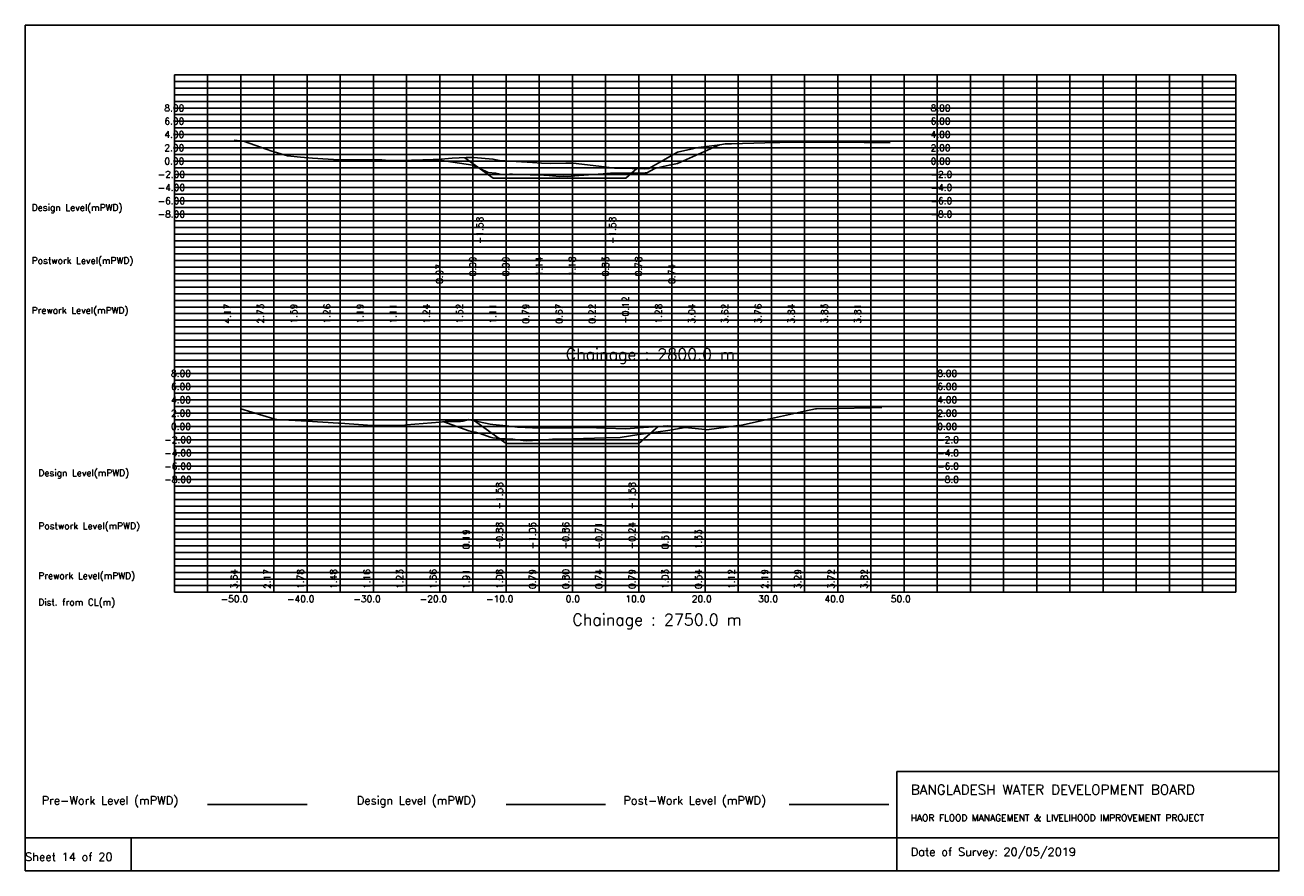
# Model space of a CAD drawing. Extents: x 0 to 189, y 0 to 128.
import ezdxf

# ---------------------------------------------------------------- set-up
doc = ezdxf.new("R2010")
doc.units = 0
doc.header["$MEASUREMENT"] = 0
doc.linetypes.add('1-1', pattern=[0])
for name, color, linetype in [('P1', 7, 'CONTINUOUS'), ('P15', 8, 'CONTINUOUS'), ('P2', 3, 'CONTINUOUS'), ('P3', 1, 'CONTINUOUS'), ('P6', 4, 'CONTINUOUS')]:
    doc.layers.add(name, color=color, linetype=linetype)
doc.styles.add('ROMAN_SIMPLEX', font='ROMANS')

msp = doc.modelspace()

# ---------------------------------------------------------------- linework, layer by layer
at = {"layer": 'P1'}
for p, q in [((0, 127.5), (0, 5)), ((0, 127.5), (189, 127.5)), ((189, 127.5), (189, 5)), ((131.4, 15), (131.4, 0)), ((131.4, 15), (189, 15)), ((16, 5), (16, 0))]:
    msp.add_line(p, q, dxfattribs=at)
at = {"layer": 'P1', "linetype": '1-1'}
msp.add_lwpolyline([(0, 0), (189, 0), (189, 5), (0, 5), (0, 0)], dxfattribs=at)
at = {"layer": 'P15', "linetype": '1-1'}
for points in [[(22.5, 120), (182.5, 120)], [(22.5, 42), (22.5, 120)], [(27.5, 42), (27.5, 120)], [(32.5, 42), (32.5, 120)], [(37.5, 42), (37.5, 120)], [(42.5, 42), (42.5, 120)], [(47.5, 42), (47.5, 120)], [(52.5, 42), (52.5, 120)], [(57.5, 42), (57.5, 120)], [(62.5, 42), (62.5, 120)], [(67.5, 42), (67.5, 120)], [(72.5, 42), (72.5, 120)], [(77.5, 42), (77.5, 120)], [(82.5, 42), (82.5, 120)], [(87.5, 42), (87.5, 120)], [(92.5, 42), (92.5, 120)], [(97.5, 42), (97.5, 120)], [(102.5, 42), (102.5, 120)], [(107.5, 42), (107.5, 120)], [(112.5, 42), (112.5, 120)], [(117.5, 42), (117.5, 120)], [(122.5, 42), (122.5, 120)], [(127.5, 42), (127.5, 120)], [(132.5, 42), (132.5, 120)], [(137.5, 42), (137.5, 120)], [(142.5, 42), (142.5, 120)], [(147.5, 42), (147.5, 120)], [(152.5, 42), (152.5, 120)], [(157.5, 42), (157.5, 120)], [(162.5, 42), (162.5, 120)], [(167.5, 42), (167.5, 120)], [(172.5, 42), (172.5, 120)], [(177.5, 42), (177.5, 120)], [(182.5, 42), (182.5, 120)], [(22.5, 119), (182.5, 119)], [(22.5, 118), (182.5, 118)], [(22.5, 117), (182.5, 117)], [(22.5, 116), (182.5, 116)], [(22.5, 115), (182.5, 115)], [(22.5, 114), (182.5, 114)], [(22.5, 113), (182.5, 113)], [(22.5, 112), (182.5, 112)], [(22.5, 111), (182.5, 111)], [(22.5, 110), (182.5, 110)], [(22.5, 109), (182.5, 109)], [(22.5, 108), (182.5, 108)], [(22.5, 107), (182.5, 107)], [(22.5, 106), (182.5, 106)], [(22.5, 105), (182.5, 105)], [(22.5, 104), (182.5, 104)], [(22.5, 103), (182.5, 103)], [(22.5, 102), (182.5, 102)], [(22.5, 101), (182.5, 101)], [(22.5, 100), (182.5, 100)], [(22.5, 99), (182.5, 99)], [(22.5, 98), (182.5, 98)], [(22.5, 97), (182.5, 97)], [(22.5, 96), (182.5, 96)], [(22.5, 95), (182.5, 95)], [(22.5, 94), (182.5, 94)], [(22.5, 93), (182.5, 93)], [(22.5, 92), (182.5, 92)], [(22.5, 91), (182.5, 91)], [(22.5, 90), (182.5, 90)], [(22.5, 89), (182.5, 89)], [(22.5, 88), (182.5, 88)], [(22.5, 87), (182.5, 87)], [(22.5, 86), (182.5, 86)], [(22.5, 85), (182.5, 85)], [(22.5, 84), (182.5, 84)], [(22.5, 83), (182.5, 83)], [(22.5, 82), (182.5, 82)], [(22.5, 81), (182.5, 81)], [(22.5, 80), (182.5, 80)], [(22.5, 79), (182.5, 79)], [(22.5, 78), (182.5, 78)], [(22.5, 77), (182.5, 77)], [(22.5, 76), (182.5, 76)], [(22.5, 75), (182.5, 75)], [(22.5, 74), (182.5, 74)], [(22.5, 73), (182.5, 73)], [(22.5, 72), (182.5, 72)], [(22.5, 71), (182.5, 71)], [(22.5, 70), (182.5, 70)], [(22.5, 69), (182.5, 69)], [(22.5, 68), (182.5, 68)], [(22.5, 67), (182.5, 67)], [(22.5, 66), (182.5, 66)], [(22.5, 65), (182.5, 65)], [(22.5, 64), (182.5, 64)], [(22.5, 63), (182.5, 63)], [(22.5, 62), (182.5, 62)], [(22.5, 61), (182.5, 61)], [(22.5, 60), (182.5, 60)], [(22.5, 59), (182.5, 59)], [(22.5, 58), (182.5, 58)], [(22.5, 57), (182.5, 57)], [(22.5, 56), (182.5, 56)], [(22.5, 55), (182.5, 55)], [(22.5, 54), (182.5, 54)], [(22.5, 53), (182.5, 53)], [(22.5, 52), (182.5, 52)], [(22.5, 51), (182.5, 51)], [(22.5, 50), (182.5, 50)], [(22.5, 49), (182.5, 49)], [(22.5, 48), (182.5, 48)], [(22.5, 47), (182.5, 47)], [(22.5, 46), (182.5, 46)], [(22.5, 45), (182.5, 45)], [(22.5, 44), (182.5, 44)], [(22.5, 43), (182.5, 43)], [(22.5, 42), (182.5, 42)]]:
    msp.add_lwpolyline(points, dxfattribs=at)
at = {"layer": 'P2'}
msp.add_line((27.5, 10), (42.5, 10), dxfattribs=at)
at = {"layer": 'P2', "linetype": '1-1'}
for points in [[(31.5, 110.17), (32.9, 109.99), (36.5, 108.73), (37.02, 108.54), (38.54, 108.1), (39.58, 107.77), (41.5, 107.59), (43.32, 107.42), (45.71, 107.28), (46.5, 107.26), (49.45, 107.21), (51.5, 107.19), (53.78, 107.17), (54.94, 107.09), (56.08, 107.1), (56.5, 107.11), (59.96, 107.2), (61.5, 107.24), (62.18, 107.26), (64.37, 107.45), (66.5, 107.52), (67.64, 107.55), (70.53, 107.31), (71.5, 107.11), (71.53, 107.11), (76.5, 106.79), (77.86, 106.7), (79.18, 106.64), (81.5, 106.67), (82.64, 106.68), (86.5, 106.22), (88.85, 105.93), (89.75, 105.91), (91.5, 105.88), (93.33, 105.84), (94.02, 105.86), (96.5, 107.28), (98.35, 108.33), (100.83, 108.92), (101.26, 108.98), (101.5, 109.04), (101.53, 109.05), (104.71, 109.43), (105.57, 109.6), (106.5, 109.62), (111.5, 109.76), (113.78, 109.82), (114.8, 109.85), (116.5, 109.84), (121.5, 109.83), (126.5, 109.81), (130.38, 109.79)], [(32.5, 69.64), (37.5, 68.17), (37.85, 68.07), (37.96, 68.06), (42.5, 67.78), (47.25, 67.5), (47.5, 67.48), (52.3, 67.16), (52.5, 67.16), (57.24, 67.21), (57.5, 67.23), (62.5, 67.66), (63.3, 67.73), (65.61, 67.76), (66.01, 67.78), (66.87, 68.04), (67.5, 67.91), (70.1, 67.36), (70.52, 67.28), (72.5, 67.08), (74.23, 66.9), (76.51, 66.79), (77.5, 66.79), (79.76, 66.78), (82.5, 66.8), (84.71, 66.82), (87.5, 66.74), (90.54, 66.66), (92.5, 66.79), (96.88, 67.09), (97.5, 67.03), (102.5, 66.54), (102.77, 66.51), (107.5, 67.12), (107.69, 67.14), (107.77, 67.13), (107.8, 67.16), (112.5, 68.19), (117.5, 69.29), (119.17, 69.66), (119.32, 69.66), (122.5, 69.72), (127.5, 69.82), (128.74, 69.84), (129.12, 69.84)]]:
    msp.add_lwpolyline(points, dxfattribs=at)
at = {"layer": 'P3'}
msp.add_line((72.5, 10), (87.5, 10), dxfattribs=at)
at = {"layer": 'P3', "linetype": '1-1'}
for points in [[(66.28, 107.51), (70.56, 104.41), (75.56, 104.41), (80.56, 104.41), (85.56, 104.41), (90.56, 104.41), (92.22, 105.86)], [(67.75, 67.86), (72.5, 64.41), (77.5, 64.41), (82.5, 64.41), (87.5, 64.41), (92.5, 64.41), (95.45, 66.99)]]:
    msp.add_lwpolyline(points, dxfattribs=at)
at = {"layer": 'P6'}
msp.add_line((115.19, 10), (130.19, 10), dxfattribs=at)
at = {"layer": 'P6', "linetype": '1-1'}
for points in [[(62, 107.25), (63.47, 106.97), (67.49, 106.38), (68.47, 105.91), (68.63, 105.83), (69.78, 105.29), (70.94, 105.18), (71.87, 105), (73.03, 105.02), (73.47, 105.01), (74.07, 105), (78.19, 104.88), (78.47, 104.86), (80.55, 104.7), (81.14, 104.72), (81.73, 104.7), (83.47, 104.82), (87.14, 105.06), (88.23, 105.17), (88.47, 105.17), (93.47, 105.22), (93.71, 105.22), (94.94, 105.89), (96.19, 106.19), (97.11, 106.39), (98.33, 106.64), (104.68, 109.43)], [(63.11, 67.71), (66.87, 66.32), (67.5, 66.19), (67.82, 66.12), (68.61, 65.93), (70.1, 65.36), (70.52, 65.27), (72.08, 65.14), (72.5, 65.12), (73.51, 65.06), (74.23, 64.99), (75.55, 64.83), (77.5, 64.95), (78.37, 65), (79.5, 65.06), (82.5, 65.14), (87.5, 65.29), (89.69, 65.35), (92.5, 65.76), (96.9, 66.41), (97.5, 66.51), (99.48, 66.83)]]:
    msp.add_lwpolyline(points, dxfattribs=at)

# ---------------------------------------------------------------- texts
at = {"layer": 'P1', "style": 'ROMAN_SIMPLEX'}
for s, height, rotation, p in [('8.00', 1, 360, (21, 114.5)), ('8.00', 1, 360, (136.5, 114.5)), ('6.00', 1, 360, (21, 112.5)), ('6.00', 1, 360, (136.5, 112.5)), ('4.00', 1, 360, (21, 110.5)), ('4.00', 1, 360, (136.5, 110.5)), ('2.00', 1, 360, (21, 108.5)), ('2.00', 1, 360, (136.5, 108.5)), ('0.00', 1, 360, (21, 106.5)), ('0.00', 1, 360, (136.5, 106.5)), ('-2.00', 1, 360, (20, 104.5)), ('-2.0', 1, 360, (136.5, 104.5)), ('-4.00', 1, 360, (20, 102.5)), ('-4.0', 1, 360, (136.5, 102.5)), ('Design Level(mPWD)', 1, 360, (1, 99.5)), ('-6.00', 1, 360, (20, 100.5)), ('-6.0', 1, 360, (136.5, 100.5)), ('-8.00', 1, 360, (20, 98.5)), ('-8.0', 1, 360, (136.5, 98.5)), ('-1.58', 1, 90, (69.06, 94.5)), ('-1.58', 1, 90, (89.06, 94.5)), ('Postwork Level(mPWD)', 1, 360, (1, 91.5)), ('0.97', 1, 90, (62.97, 88.5)), ('-0.09', 1, 90, (67.97, 88.5)), ('-0.99', 1, 90, (72.97, 88.5)), ('-1.14', 1, 90, (77.97, 88.5)), ('-1.18', 1, 90, (82.97, 88.5)), ('-0.83', 1, 90, (87.97, 88.5)), ('-0.78', 1, 90, (92.97, 88.5)), ('0.74', 1, 90, (97.97, 88.5)), ('Prework Level(mPWD)', 1, 360, (1, 84)), ('4.17', 1, 90, (31, 82.5)), ('2.73', 1, 90, (36, 82.5)), ('1.59', 1, 90, (41, 82.5)), ('1.26', 1, 90, (46, 82.5)), ('1.19', 1, 90, (51, 82.5)), ('1.11', 1, 90, (56, 82.5)), ('1.24', 1, 90, (61, 82.5)), ('1.52', 1, 90, (66, 82.5)), ('1.11', 1, 90, (71, 82.5)), ('0.79', 1, 90, (76, 82.5)), ('0.67', 1, 90, (81, 82.5)), ('0.22', 1, 90, (86, 82.5)), ('-0.12', 1, 90, (91, 82.5)), ('1.28', 1, 90, (96, 82.5)), ('3.04', 1, 90, (101, 82.5)), ('3.62', 1, 90, (106, 82.5)), ('3.76', 1, 90, (111, 82.5)), ('3.84', 1, 90, (116, 82.5)), ('3.83', 1, 90, (121, 82.5)), ('3.81', 1, 90, (126, 82.5)), ('Chainage : 2800.0 m', 1.75, 360, (81.5, 77)), ('8.00', 1, 360, (22, 74.5)), ('8.00', 1, 360, (137.5, 74.5)), ('6.00', 1, 360, (22, 72.5)), ('6.00', 1, 360, (137.5, 72.5)), ('4.00', 1, 360, (22, 70.5)), ('4.00', 1, 360, (137.5, 70.5)), ('2.00', 1, 360, (22, 68.5)), ('2.00', 1, 360, (137.5, 68.5)), ('0.00', 1, 360, (22, 66.5)), ('0.00', 1, 360, (137.5, 66.5)), ('-2.00', 1, 360, (21, 64.5)), ('-2.0', 1, 360, (137.5, 64.5)), ('-4.00', 1, 360, (21, 62.5)), ('-4.0', 1, 360, (137.5, 62.5)), ('Design Level(mPWD)', 1, 360, (2, 59.5)), ('-6.00', 1, 360, (21, 60.5)), ('-6.0', 1, 360, (137.5, 60.5)), ('-8.00', 1, 360, (21, 58.5)), ('-8.0', 1, 360, (137.5, 58.5)), ('-1.58', 1, 90, (72, 54.5)), ('-1.58', 1, 90, (92, 54.5)), ('Postwork Level(mPWD)', 1, 360, (2, 51.5)), ('0.19', 1, 90, (67, 48.5)), ('-0.88', 1, 90, (72, 48.5)), ('-1.05', 1, 90, (77, 48.5)), ('-0.86', 1, 90, (82, 48.5)), ('-0.71', 1, 90, (87, 48.5)), ('-0.24', 1, 90, (92, 48.5)), ('0.51', 1, 90, (97, 48.5)), ('1.33', 1, 90, (102, 48.5)), ('Prework Level(mPWD)', 1, 360, (2, 44)), ('3.64', 1, 90, (32, 42.5)), ('2.17', 1, 90, (37, 42.5)), ('1.78', 1, 90, (42, 42.5)), ('1.48', 1, 90, (47, 42.5)), ('1.16', 1, 90, (52, 42.5)), ('1.23', 1, 90, (57, 42.5)), ('1.66', 1, 90, (62, 42.5)), ('1.91', 1, 90, (67, 42.5)), ('1.08', 1, 90, (72, 42.5)), ('0.79', 1, 90, (77, 42.5)), ('0.80', 1, 90, (82, 42.5)), ('0.74', 1, 90, (87, 42.5)), ('0.79', 1, 90, (92, 42.5)), ('1.03', 1, 90, (97, 42.5)), ('0.54', 1, 90, (102, 42.5)), ('1.12', 1, 90, (107, 42.5)), ('2.19', 1, 90, (112, 42.5)), ('3.29', 1, 90, (117, 42.5)), ('3.72', 1, 90, (122, 42.5)), ('3.82', 1, 90, (127, 42.5)), ('Dist. from CL(m)', 1, 360, (2, 40)), ('-50.0', 1, 360, (29.5, 40.5)), ('-40.0', 1, 360, (39.5, 40.5)), ('-30.0', 1, 360, (49.5, 40.5)), ('-20.0', 1, 360, (59.5, 40.5)), ('-10.0', 1, 360, (69.5, 40.5)), ('0.0', 1, 360, (81.5, 40.5)), ('10.0', 1, 360, (90.5, 40.5)), ('20.0', 1, 360, (100.5, 40.5)), ('30.0', 1, 360, (110.5, 40.5)), ('40.0', 1, 360, (120.5, 40.5)), ('50.0', 1, 360, (130.5, 40.5)), ('Chainage : 2750.0 m', 1.75, 360, (82.5, 37)), ('Sheet 14 of 20', 1.25, 360, (0, 1.5))]:
    msp.add_text(s, height=height, rotation=rotation, dxfattribs=at).set_placement(p)
for s, height, p in [('Pre-Work Level (mPWD)', 1.25, (2.5, 10)), ('Design Level (mPWD)', 1.25, (50, 10)), ('Post-Work Level (mPWD)', 1.25, (90.19, 10)), ('BANGLADESH WATER DEVELOPMENT BOARD', 1.5, (133.5, 11.5)), ('HAOR FLOOD MANAGEMENT & LIVELIHOOD IMPROVEMENT PROJECT', 1, (133.5, 7.5)), ('Date of Survey: 20/05/2019', 1.25, (133.5, 2.25))]:
    msp.add_text(s, height=height, dxfattribs=at).set_placement(p)

doc.saveas('drawing.dxf')
